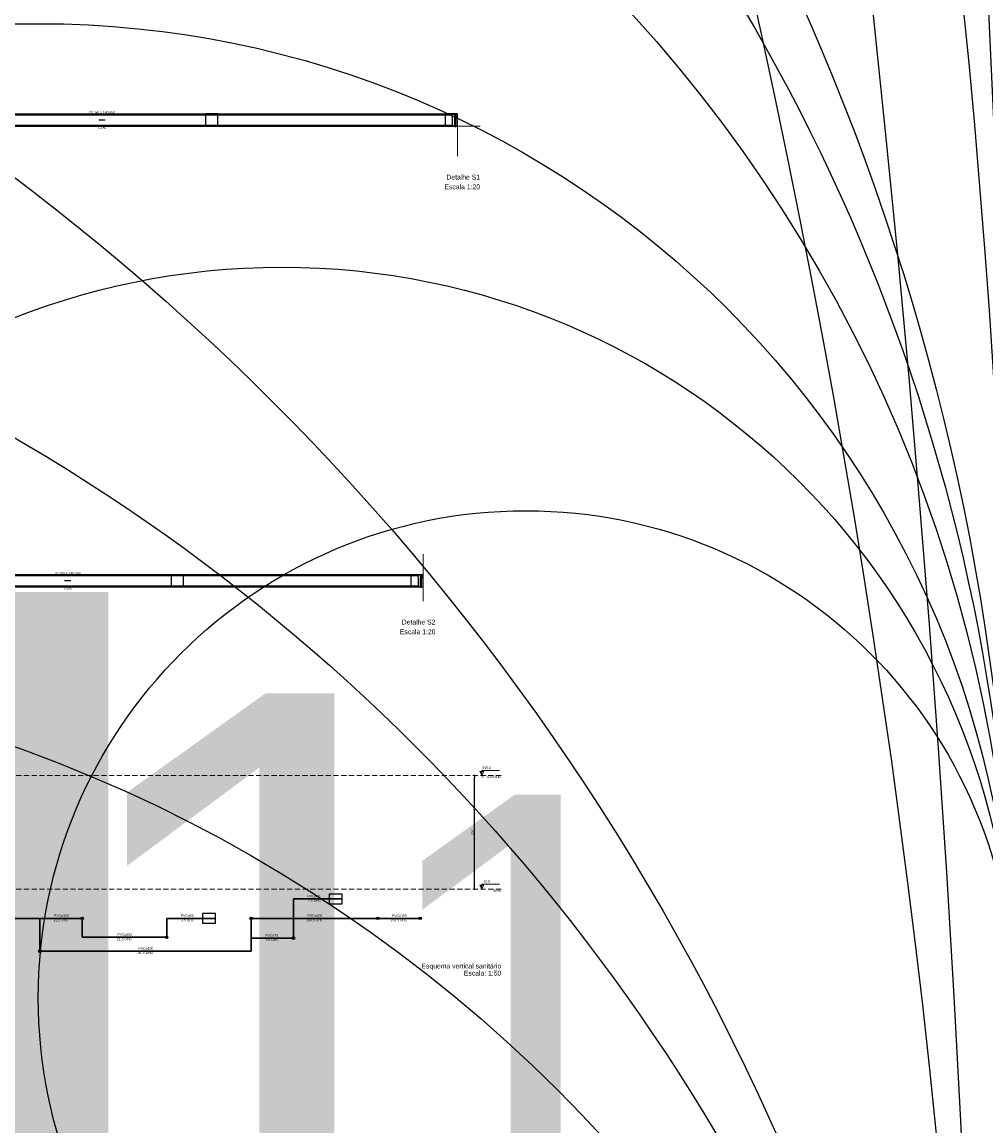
# Model space of a CAD drawing. Header units: millimetres. Extents: x -27714 to -5776, y 5810 to 9208.
# Tile 95 of 256: x -25374 to -25314, y 7071 to 7139. Entities that reach past the tile are written whole.
import ezdxf
from ezdxf.enums import TextEntityAlignment as Align

# ---------------------------------------------------------------- set-up
doc = ezdxf.new("R2010")
doc.units = ezdxf.units.MM
doc.linetypes.add('HIDDEN2', pattern=[0.47625, 0.3175, -0.15875])
for name, color, linetype, lineweight in [('AP-Condutos', 4, 'Continuous', 40), ('AP-Textos conduto', 7, 'Continuous', 25), ('DI-Cotas', 9, 'Continuous', 5), ('DI-Eixos', 7, 'HIDDEN2', 5), ('DI-Níveis', 7, 'Continuous', 5), ('DI-Textos', 7, 'Continuous', 5), ('DI-Títulos', 3, 'Continuous', 5), ('TQ-Condutos', 3, 'Continuous', 30)]:
    doc.layers.add(name, color=color, linetype=linetype, lineweight=lineweight)
for name, color, linetype in [('AP-Sentido conduto', 9, 'Continuous'), ('Simbolos', 5, 'Continuous'), ('Simbolos_int', 2, 'Continuous'), ('TEXTO', 7, 'Continuous'), ('TEXTO @ 10 (1)', 7, 'Continuous'), ('TEXTO @ 10 (2)', 7, 'Continuous'), ('TEXTO @ 100', 7, 'Continuous'), ('TEXTO @ 15', 7, 'Continuous'), ('TEXTO @ 20', 7, 'Continuous'), ('TEXTO @ 200', 7, 'Continuous'), ('TEXTO @ 25', 7, 'Continuous'), ('TEXTO @ 5', 7, 'Continuous'), ('TEXTO @ 7.5', 7, 'Continuous'), ('TQ-Conexões', 9, 'Continuous')]:
    doc.layers.add(name, color=color, linetype=linetype)
doc.styles.add('5', font='arial.ttf', dxfattribs={"height": 5})
doc.styles.add('Arial', font='arial.ttf')
doc.styles.get("Standard").update_dxf_attribs({"font": 'arial.ttf'})
doc.styles.add('TimesNewRoman', font='times.ttf')
doc.dimstyles.new('UM_50.000000', dxfattribs={"dimtxt": 0.18, "dimasz": 0.1, "dimexe": 0.1, "dimexo": 0.2, "dimgap": 0, "dimtad": 1, "dimtih": 1, "dimtoh": 1, "dimdec": 1, "dimlfac": 50, "dimzin": 0, "dimdsep": 46, "dimtxsty": 'Standard', "dimcen": 0.09, "dimdle": 0.1, "dimadec": 1, "dimazin": 2, "dimtfac": 1, "dimtdec": 4, "dimtofl": 0, "dimtmove": 0, "dimatfit": 3, "dimfxl": 1, "dimtolj": 1, "dimarcsym": 0})

# ---------------------------------------------------------------- blocks, each defined once
blk = doc.blocks.new('_Dot')
at = {"color": 0, "linetype": 'ByBlock', "lineweight": -2}
blk.add_line((-0.5, 0), (-1, 0), dxfattribs=at)
at = {"color": 0, "linetype": 'ByBlock', "const_width": 0.5}
blk.add_lwpolyline([(-0.25, 0, 1), (0.25, 0, 1)], format="xyb", close=True, dxfattribs=at)
blk = doc.blocks.new('*D3')
at = {"layer": 'Defpoints', "color": 0, "transparency": 16777216}
for p in [(-25345.709, 7092.938), (-25345.559, 7092.938), (-25345.559, 7085.938)]:
    blk.add_point(p, dxfattribs=at)
at = {"layer": 'DI-Cotas', "color": 0, "lineweight": -2, "transparency": 16777216}
blk.add_line((-25345.709, 7086.038), (-25345.709, 7092.838), dxfattribs=at)
at = {"layer": 'DI-Cotas', "color": 0, "lineweight": -2, "transparency": 16777216, "xscale": 0.1, "yscale": 0.1, "zscale": 0.1}
for p, rotation in [((-25345.709, 7092.938), 90), ((-25345.709, 7085.938), 270)]:
    blk.add_blockref('_Dot', p, dxfattribs=dict(at, rotation=rotation))
at = {"layer": 'DI-Cotas', "transparency": 16777216, "insert": (-25345.859, 7089.438), "char_height": 0.15, "attachment_point": 5, "rotation": 90, "style": 'TimesNewRoman'}
blk.add_mtext('\\A1;350', dxfattribs=at)
blk = doc.blocks.new('SIMBOLO NOMENCLATURA')
at = {"linetype": 'Continuous'}
blk.add_circle((-30, 0), 30, dxfattribs=at)
blk = doc.blocks.new('*U147')
at = {"layer": 'TEXTO @ 100', "linetype": 'Continuous', "xscale": 20, "yscale": 20, "zscale": 20}
blk.add_blockref('SIMBOLO NOMENCLATURA', (-25314.228, 7009.918), dxfattribs=at)
at = {"layer": 'TEXTO @ 15', "linetype": 'Continuous', "xscale": 3, "yscale": 3, "zscale": 3}
blk.add_blockref('SIMBOLO NOMENCLATURA', (-25314.228, 7009.918), dxfattribs=at)
at = {"layer": 'TEXTO @ 20', "linetype": 'Continuous', "xscale": 4, "yscale": 4, "zscale": 4}
blk.add_blockref('SIMBOLO NOMENCLATURA', (-25314.228, 7009.918), dxfattribs=at)
at = {"layer": 'TEXTO @ 200', "linetype": 'Continuous', "xscale": 40, "yscale": 40, "zscale": 40}
blk.add_blockref('SIMBOLO NOMENCLATURA', (-25314.228, 7009.918), dxfattribs=at)
at = {"layer": 'TEXTO @ 25', "linetype": 'Continuous', "xscale": 5, "yscale": 5, "zscale": 5}
blk.add_blockref('SIMBOLO NOMENCLATURA', (-25314.228, 7009.918), dxfattribs=at)
blk = doc.blocks.new('*U151')
at = {"layer": 'TEXTO @ 10 (1)', "linetype": 'Continuous', "xscale": 2, "yscale": 2, "zscale": 2}
blk.add_blockref('SIMBOLO NOMENCLATURA', (-25312.564, 7079.25), dxfattribs=at)
at = {"layer": 'TEXTO @ 10 (2)', "linetype": 'Continuous', "xscale": 2, "yscale": 2, "zscale": 2}
blk.add_blockref('SIMBOLO NOMENCLATURA', (-25312.564, 7079.25), dxfattribs=at)
at = {"layer": 'TEXTO @ 100', "linetype": 'Continuous', "xscale": 20, "yscale": 20, "zscale": 20}
blk.add_blockref('SIMBOLO NOMENCLATURA', (-25312.564, 7079.25), dxfattribs=at)
at = {"layer": 'TEXTO @ 15', "linetype": 'Continuous', "xscale": 3, "yscale": 3, "zscale": 3}
blk.add_blockref('SIMBOLO NOMENCLATURA', (-25312.564, 7079.25), dxfattribs=at)
at = {"layer": 'TEXTO @ 20', "linetype": 'Continuous', "xscale": 4, "yscale": 4, "zscale": 4}
blk.add_blockref('SIMBOLO NOMENCLATURA', (-25312.564, 7079.25), dxfattribs=at)
at = {"layer": 'TEXTO @ 200', "linetype": 'Continuous', "xscale": 40, "yscale": 40, "zscale": 40}
blk.add_blockref('SIMBOLO NOMENCLATURA', (-25312.564, 7079.25), dxfattribs=at)
at = {"layer": 'TEXTO @ 25', "linetype": 'Continuous', "xscale": 5, "yscale": 5, "zscale": 5}
blk.add_blockref('SIMBOLO NOMENCLATURA', (-25312.564, 7079.25), dxfattribs=at)
at = {"layer": 'TEXTO @ 5', "linetype": 'Continuous'}
blk.add_blockref('SIMBOLO NOMENCLATURA', (-25312.564, 7079.25), dxfattribs=at)
at = {"layer": 'TEXTO @ 7.5', "linetype": 'Continuous', "xscale": 1.5, "yscale": 1.5, "zscale": 1.5}
blk.add_blockref('SIMBOLO NOMENCLATURA', (-25312.564, 7079.25), dxfattribs=at)
blk = doc.blocks.new('*U154')
at = {"layer": 'TEXTO @ 10 (1)', "style": '5'}
blk.add_text('1', height=50, dxfattribs=at).set_placement((-25372.564, 7079.25), align=Align.MIDDLE_CENTER)
at = {"layer": 'TEXTO @ 5', "style": '5'}
blk.add_text('1', height=25, dxfattribs=at).set_placement((-25342.564, 7079.25), align=Align.MIDDLE_CENTER)
at = {"layer": 'TEXTO @ 7.5', "style": '5'}
blk.add_text('1', height=37.5, dxfattribs=at).set_placement((-25357.564, 7079.25), align=Align.MIDDLE_CENTER)
blk = doc.blocks.new('*U155')
at = {"layer": 'TEXTO @ 200', "linetype": 'Continuous', "xscale": 40, "yscale": 40, "zscale": 40}
blk.add_blockref('SIMBOLO NOMENCLATURA', (-23654.527, 7584.979), dxfattribs=at)
blk = doc.blocks.new('*U159')
at = {"layer": 'TEXTO @ 200', "linetype": 'Continuous', "xscale": 40, "yscale": 40, "zscale": 40}
blk.add_blockref('SIMBOLO NOMENCLATURA', (-23783.068, 7189.489), dxfattribs=at)

msp = doc.modelspace()

# ---------------------------------------------------------------- hatches: boundary and pattern name
at = {"layer": 'AP-Sentido conduto', "linetype": 'Continuous'}
for points in [[(-25368.839, 7133.3142), (-25368.7425, 7133.2883), (-25368.7425, 7133.3401)], [(-25370.951, 7104.9306), (-25370.8544, 7104.9047), (-25370.8544, 7104.9565)]]:
    msp.add_hatch(color=256, dxfattribs=at).paths.add_polyline_path(points)
at = {"layer": 'DI-Níveis', "linetype": 'Continuous'}
for points in [[(-25345.2589, 7092.9385), (-25345.2589, 7093.1785), (-25345.3789, 7093.1785)], [(-25345.2589, 7085.9385), (-25345.2589, 7086.1785), (-25345.3789, 7086.1785)]]:
    msp.add_hatch(color=256, dxfattribs=at).paths.add_polyline_path(points)
at = {"layer": 'TQ-Conexões', "linetype": 'Continuous'}
for points in [[(-25369.7789, 7084.1385), (-25369.7792, 7084.1455), (-25369.7801, 7084.1524), (-25369.7816, 7084.1592), (-25369.7837, 7084.1659), (-25369.7864, 7084.1723), (-25369.7896, 7084.1785), (-25369.7934, 7084.1844), (-25369.7976, 7084.1899), (-25369.8023, 7084.1951), (-25369.8075, 7084.1998), (-25369.813, 7084.204), (-25369.8189, 7084.2078), (-25369.8251, 7084.211), (-25369.8315, 7084.2137), (-25369.8382, 7084.2158), (-25369.845, 7084.2173), (-25369.8519, 7084.2182), (-25369.8589, 7084.2185), (-25369.8659, 7084.2182), (-25369.8728, 7084.2173), (-25369.8796, 7084.2158), (-25369.8863, 7084.2137), (-25369.8927, 7084.211), (-25369.8989, 7084.2078), (-25369.9048, 7084.204), (-25369.9103, 7084.1998), (-25369.9155, 7084.1951), (-25369.9202, 7084.1899), (-25369.9244, 7084.1844), (-25369.9282, 7084.1785), (-25369.9314, 7084.1723), (-25369.9341, 7084.1659), (-25369.9362, 7084.1592), (-25369.9377, 7084.1524), (-25369.9386, 7084.1455), (-25369.9389, 7084.1385), (-25369.9386, 7084.1315), (-25369.9377, 7084.1246), (-25369.9362, 7084.1178), (-25369.9341, 7084.1111), (-25369.9314, 7084.1047), (-25369.9282, 7084.0985), (-25369.9244, 7084.0926), (-25369.9202, 7084.0871), (-25369.9155, 7084.0819), (-25369.9103, 7084.0772), (-25369.9048, 7084.073), (-25369.8989, 7084.0692), (-25369.8927, 7084.066), (-25369.8863, 7084.0633), (-25369.8796, 7084.0612), (-25369.8728, 7084.0597), (-25369.8659, 7084.0588), (-25369.8589, 7084.0585), (-25369.8519, 7084.0588), (-25369.845, 7084.0597), (-25369.8382, 7084.0612), (-25369.8315, 7084.0633), (-25369.8251, 7084.066), (-25369.8189, 7084.0692), (-25369.813, 7084.073), (-25369.8075, 7084.0772), (-25369.8023, 7084.0819), (-25369.7976, 7084.0871), (-25369.7934, 7084.0926), (-25369.7896, 7084.0985), (-25369.7864, 7084.1047), (-25369.7837, 7084.1111), (-25369.7816, 7084.1178), (-25369.7801, 7084.1246), (-25369.7792, 7084.1315)], [(-25359.3789, 7084.1385), (-25359.3792, 7084.1455), (-25359.3801, 7084.1524), (-25359.3816, 7084.1592), (-25359.3837, 7084.1659), (-25359.3864, 7084.1723), (-25359.3896, 7084.1785), (-25359.3934, 7084.1844), (-25359.3976, 7084.1899), (-25359.4023, 7084.1951), (-25359.4075, 7084.1998), (-25359.413, 7084.204), (-25359.4189, 7084.2078), (-25359.4251, 7084.211), (-25359.4315, 7084.2137), (-25359.4382, 7084.2158), (-25359.445, 7084.2173), (-25359.4519, 7084.2182), (-25359.4589, 7084.2185), (-25359.4659, 7084.2182), (-25359.4728, 7084.2173), (-25359.4796, 7084.2158), (-25359.4863, 7084.2137), (-25359.4927, 7084.211), (-25359.4989, 7084.2078), (-25359.5048, 7084.204), (-25359.5103, 7084.1998), (-25359.5155, 7084.1951), (-25359.5202, 7084.1899), (-25359.5244, 7084.1844), (-25359.5282, 7084.1785), (-25359.5314, 7084.1723), (-25359.5341, 7084.1659), (-25359.5362, 7084.1592), (-25359.5377, 7084.1524), (-25359.5386, 7084.1455), (-25359.5389, 7084.1385), (-25359.5386, 7084.1315), (-25359.5377, 7084.1246), (-25359.5362, 7084.1178), (-25359.5341, 7084.1111), (-25359.5314, 7084.1047), (-25359.5282, 7084.0985), (-25359.5244, 7084.0926), (-25359.5202, 7084.0871), (-25359.5155, 7084.0819), (-25359.5103, 7084.0772), (-25359.5048, 7084.073), (-25359.4989, 7084.0692), (-25359.4927, 7084.066), (-25359.4863, 7084.0633), (-25359.4796, 7084.0612), (-25359.4728, 7084.0597), (-25359.4659, 7084.0588), (-25359.4589, 7084.0585), (-25359.4519, 7084.0588), (-25359.445, 7084.0597), (-25359.4382, 7084.0612), (-25359.4315, 7084.0633), (-25359.4251, 7084.066), (-25359.4189, 7084.0692), (-25359.413, 7084.073), (-25359.4075, 7084.0772), (-25359.4023, 7084.0819), (-25359.3976, 7084.0871), (-25359.3934, 7084.0926), (-25359.3896, 7084.0985), (-25359.3864, 7084.1047), (-25359.3837, 7084.1111), (-25359.3816, 7084.1178), (-25359.3801, 7084.1246), (-25359.3792, 7084.1315)], [(-25351.5789, 7084.1385), (-25351.5792, 7084.1455), (-25351.5801, 7084.1524), (-25351.5816, 7084.1592), (-25351.5837, 7084.1659), (-25351.5864, 7084.1723), (-25351.5896, 7084.1785), (-25351.5934, 7084.1844), (-25351.5976, 7084.1899), (-25351.6023, 7084.1951), (-25351.6075, 7084.1998), (-25351.613, 7084.204), (-25351.6189, 7084.2078), (-25351.6251, 7084.211), (-25351.6315, 7084.2137), (-25351.6382, 7084.2158), (-25351.645, 7084.2173), (-25351.6519, 7084.2182), (-25351.6589, 7084.2185), (-25351.6659, 7084.2182), (-25351.6728, 7084.2173), (-25351.6796, 7084.2158), (-25351.6863, 7084.2137), (-25351.6927, 7084.211), (-25351.6989, 7084.2078), (-25351.7048, 7084.204), (-25351.7103, 7084.1998), (-25351.7155, 7084.1951), (-25351.7202, 7084.1899), (-25351.7244, 7084.1844), (-25351.7282, 7084.1785), (-25351.7314, 7084.1723), (-25351.7341, 7084.1659), (-25351.7362, 7084.1592), (-25351.7377, 7084.1524), (-25351.7386, 7084.1455), (-25351.7389, 7084.1385), (-25351.7386, 7084.1315), (-25351.7377, 7084.1246), (-25351.7362, 7084.1178), (-25351.7341, 7084.1111), (-25351.7314, 7084.1047), (-25351.7282, 7084.0985), (-25351.7244, 7084.0926), (-25351.7202, 7084.0871), (-25351.7155, 7084.0819), (-25351.7103, 7084.0772), (-25351.7048, 7084.073), (-25351.6989, 7084.0692), (-25351.6927, 7084.066), (-25351.6863, 7084.0633), (-25351.6796, 7084.0612), (-25351.6728, 7084.0597), (-25351.6659, 7084.0588), (-25351.6589, 7084.0585), (-25351.6519, 7084.0588), (-25351.645, 7084.0597), (-25351.6382, 7084.0612), (-25351.6315, 7084.0633), (-25351.6251, 7084.066), (-25351.6189, 7084.0692), (-25351.613, 7084.073), (-25351.6075, 7084.0772), (-25351.6023, 7084.0819), (-25351.5976, 7084.0871), (-25351.5934, 7084.0926), (-25351.5896, 7084.0985), (-25351.5864, 7084.1047), (-25351.5837, 7084.1111), (-25351.5816, 7084.1178), (-25351.5801, 7084.1246), (-25351.5792, 7084.1315)], [(-25348.9789, 7084.1385), (-25348.9792, 7084.1455), (-25348.9801, 7084.1524), (-25348.9816, 7084.1592), (-25348.9837, 7084.1659), (-25348.9864, 7084.1723), (-25348.9896, 7084.1785), (-25348.9934, 7084.1844), (-25348.9976, 7084.1899), (-25349.0023, 7084.1951), (-25349.0075, 7084.1998), (-25349.013, 7084.204), (-25349.0189, 7084.2078), (-25349.0251, 7084.211), (-25349.0315, 7084.2137), (-25349.0382, 7084.2158), (-25349.045, 7084.2173), (-25349.0519, 7084.2182), (-25349.0589, 7084.2185), (-25349.0659, 7084.2182), (-25349.0728, 7084.2173), (-25349.0796, 7084.2158), (-25349.0863, 7084.2137), (-25349.0927, 7084.211), (-25349.0989, 7084.2078), (-25349.1048, 7084.204), (-25349.1103, 7084.1998), (-25349.1155, 7084.1951), (-25349.1202, 7084.1899), (-25349.1244, 7084.1844), (-25349.1282, 7084.1785), (-25349.1314, 7084.1723), (-25349.1341, 7084.1659), (-25349.1362, 7084.1592), (-25349.1377, 7084.1524), (-25349.1386, 7084.1455), (-25349.1389, 7084.1385), (-25349.1386, 7084.1315), (-25349.1377, 7084.1246), (-25349.1362, 7084.1178), (-25349.1341, 7084.1111), (-25349.1314, 7084.1047), (-25349.1282, 7084.0985), (-25349.1244, 7084.0926), (-25349.1202, 7084.0871), (-25349.1155, 7084.0819), (-25349.1103, 7084.0772), (-25349.1048, 7084.073), (-25349.0989, 7084.0692), (-25349.0927, 7084.066), (-25349.0863, 7084.0633), (-25349.0796, 7084.0612), (-25349.0728, 7084.0597), (-25349.0659, 7084.0588), (-25349.0589, 7084.0585), (-25349.0519, 7084.0588), (-25349.045, 7084.0597), (-25349.0382, 7084.0612), (-25349.0315, 7084.0633), (-25349.0251, 7084.066), (-25349.0189, 7084.0692), (-25349.013, 7084.073), (-25349.0075, 7084.0772), (-25349.0023, 7084.0819), (-25348.9976, 7084.0871), (-25348.9934, 7084.0926), (-25348.9896, 7084.0985), (-25348.9864, 7084.1047), (-25348.9837, 7084.1111), (-25348.9816, 7084.1178), (-25348.9801, 7084.1246), (-25348.9792, 7084.1315)], [(-25364.5789, 7082.9726), (-25364.5792, 7082.9796), (-25364.5801, 7082.9865), (-25364.5816, 7082.9933), (-25364.5837, 7083), (-25364.5864, 7083.0064), (-25364.5896, 7083.0126), (-25364.5934, 7083.0185), (-25364.5976, 7083.024), (-25364.6023, 7083.0292), (-25364.6075, 7083.0339), (-25364.613, 7083.0381), (-25364.6189, 7083.0419), (-25364.6251, 7083.0451), (-25364.6315, 7083.0478), (-25364.6382, 7083.0499), (-25364.645, 7083.0514), (-25364.6519, 7083.0523), (-25364.6589, 7083.0526), (-25364.6659, 7083.0523), (-25364.6728, 7083.0514), (-25364.6796, 7083.0499), (-25364.6863, 7083.0478), (-25364.6927, 7083.0451), (-25364.6989, 7083.0419), (-25364.7048, 7083.0381), (-25364.7103, 7083.0339), (-25364.7155, 7083.0292), (-25364.7202, 7083.024), (-25364.7244, 7083.0185), (-25364.7282, 7083.0126), (-25364.7314, 7083.0064), (-25364.7341, 7083), (-25364.7362, 7082.9933), (-25364.7377, 7082.9865), (-25364.7386, 7082.9796), (-25364.7389, 7082.9726), (-25364.7386, 7082.9656), (-25364.7377, 7082.9587), (-25364.7362, 7082.9519), (-25364.7341, 7082.9452), (-25364.7314, 7082.9388), (-25364.7282, 7082.9326), (-25364.7244, 7082.9267), (-25364.7202, 7082.9212), (-25364.7155, 7082.916), (-25364.7103, 7082.9113), (-25364.7048, 7082.9071), (-25364.6989, 7082.9033), (-25364.6927, 7082.9001), (-25364.6863, 7082.8974), (-25364.6796, 7082.8953), (-25364.6728, 7082.8938), (-25364.6659, 7082.8929), (-25364.6589, 7082.8926), (-25364.6519, 7082.8929), (-25364.645, 7082.8938), (-25364.6382, 7082.8953), (-25364.6315, 7082.8974), (-25364.6251, 7082.9001), (-25364.6189, 7082.9033), (-25364.613, 7082.9071), (-25364.6075, 7082.9113), (-25364.6023, 7082.916), (-25364.5976, 7082.9212), (-25364.5934, 7082.9267), (-25364.5896, 7082.9326), (-25364.5864, 7082.9388), (-25364.5837, 7082.9452), (-25364.5816, 7082.9519), (-25364.5801, 7082.9587), (-25364.5792, 7082.9656)], [(-25356.7789, 7082.9224), (-25356.7792, 7082.9294), (-25356.7801, 7082.9363), (-25356.7816, 7082.9431), (-25356.7837, 7082.9498), (-25356.7864, 7082.9562), (-25356.7896, 7082.9624), (-25356.7934, 7082.9683), (-25356.7976, 7082.9738), (-25356.8023, 7082.979), (-25356.8075, 7082.9837), (-25356.813, 7082.9879), (-25356.8189, 7082.9917), (-25356.8251, 7082.9949), (-25356.8315, 7082.9976), (-25356.8382, 7082.9997), (-25356.845, 7083.0012), (-25356.8519, 7083.0021), (-25356.8589, 7083.0024), (-25356.8659, 7083.0021), (-25356.8728, 7083.0012), (-25356.8796, 7082.9997), (-25356.8863, 7082.9976), (-25356.8927, 7082.9949), (-25356.8989, 7082.9917), (-25356.9048, 7082.9879), (-25356.9103, 7082.9837), (-25356.9155, 7082.979), (-25356.9202, 7082.9738), (-25356.9244, 7082.9683), (-25356.9282, 7082.9624), (-25356.9314, 7082.9562), (-25356.9341, 7082.9498), (-25356.9362, 7082.9431), (-25356.9377, 7082.9363), (-25356.9386, 7082.9294), (-25356.9389, 7082.9224), (-25356.9386, 7082.9154), (-25356.9377, 7082.9085), (-25356.9362, 7082.9017), (-25356.9341, 7082.895), (-25356.9314, 7082.8886), (-25356.9282, 7082.8824), (-25356.9244, 7082.8765), (-25356.9202, 7082.871), (-25356.9155, 7082.8658), (-25356.9103, 7082.8611), (-25356.9048, 7082.8569), (-25356.8989, 7082.8531), (-25356.8927, 7082.8499), (-25356.8863, 7082.8472), (-25356.8796, 7082.8451), (-25356.8728, 7082.8436), (-25356.8659, 7082.8427), (-25356.8589, 7082.8424), (-25356.8519, 7082.8427), (-25356.845, 7082.8436), (-25356.8382, 7082.8451), (-25356.8315, 7082.8472), (-25356.8251, 7082.8499), (-25356.8189, 7082.8531), (-25356.813, 7082.8569), (-25356.8075, 7082.8611), (-25356.8023, 7082.8658), (-25356.7976, 7082.871), (-25356.7934, 7082.8765), (-25356.7896, 7082.8824), (-25356.7864, 7082.8886), (-25356.7837, 7082.895), (-25356.7816, 7082.9017), (-25356.7801, 7082.9085), (-25356.7792, 7082.9154)], [(-25372.3789, 7082.1166), (-25372.3792, 7082.1236), (-25372.3801, 7082.1305), (-25372.3816, 7082.1373), (-25372.3837, 7082.144), (-25372.3864, 7082.1504), (-25372.3896, 7082.1566), (-25372.3934, 7082.1625), (-25372.3976, 7082.168), (-25372.4023, 7082.1732), (-25372.4075, 7082.1779), (-25372.413, 7082.1821), (-25372.4189, 7082.1859), (-25372.4251, 7082.1891), (-25372.4315, 7082.1918), (-25372.4382, 7082.1939), (-25372.445, 7082.1954), (-25372.4519, 7082.1963), (-25372.4589, 7082.1966), (-25372.4659, 7082.1963), (-25372.4728, 7082.1954), (-25372.4796, 7082.1939), (-25372.4863, 7082.1918), (-25372.4927, 7082.1891), (-25372.4989, 7082.1859), (-25372.5048, 7082.1821), (-25372.5103, 7082.1779), (-25372.5155, 7082.1732), (-25372.5202, 7082.168), (-25372.5244, 7082.1625), (-25372.5282, 7082.1566), (-25372.5314, 7082.1504), (-25372.5341, 7082.144), (-25372.5362, 7082.1373), (-25372.5377, 7082.1305), (-25372.5386, 7082.1236), (-25372.5389, 7082.1166), (-25372.5386, 7082.1096), (-25372.5377, 7082.1027), (-25372.5362, 7082.0959), (-25372.5341, 7082.0892), (-25372.5314, 7082.0828), (-25372.5282, 7082.0766), (-25372.5244, 7082.0707), (-25372.5202, 7082.0652), (-25372.5155, 7082.06), (-25372.5103, 7082.0553), (-25372.5048, 7082.0511), (-25372.4989, 7082.0473), (-25372.4927, 7082.0441), (-25372.4863, 7082.0414), (-25372.4796, 7082.0393), (-25372.4728, 7082.0378), (-25372.4659, 7082.0369), (-25372.4589, 7082.0366), (-25372.4519, 7082.0369), (-25372.445, 7082.0378), (-25372.4382, 7082.0393), (-25372.4315, 7082.0414), (-25372.4251, 7082.0441), (-25372.4189, 7082.0473), (-25372.413, 7082.0511), (-25372.4075, 7082.0553), (-25372.4023, 7082.06), (-25372.3976, 7082.0652), (-25372.3934, 7082.0707), (-25372.3896, 7082.0766), (-25372.3864, 7082.0828), (-25372.3837, 7082.0892), (-25372.3816, 7082.0959), (-25372.3801, 7082.1027), (-25372.3792, 7082.1096)]]:
    msp.add_hatch(color=256, dxfattribs=at).paths.add_polyline_path(points)

# ---------------------------------------------------------------- linework, layer by layer
at = {"color": 7, "linetype": 'Continuous', "lineweight": 0}
for p, q in [((-25346.7641, 7131.0949), (-25346.7641, 7132.9392)), ((-25346.7641, 7132.9392), (-25345.3587, 7132.9392)), ((-25348.876, 7103.6868), (-25348.876, 7106.5772))]:
    msp.add_line(p, q, dxfattribs=at)
for points in [[(-25362.2641, 7133.6892), (-25362.2641, 7132.9392), (-25361.5141, 7132.9392), (-25361.5141, 7133.6892)], [(-25347.5141, 7133.6892), (-25347.5141, 7132.9392), (-25346.7641, 7132.9392), (-25346.7641, 7133.6892)], [(-25364.376, 7105.3056), (-25364.376, 7104.5556), (-25363.626, 7104.5556), (-25363.626, 7105.3056)], [(-25349.626, 7105.3056), (-25349.626, 7104.5556), (-25348.876, 7104.5556), (-25348.876, 7105.3056)]]:
    msp.add_lwpolyline(points, close=True)
at = {"layer": 'AP-Condutos'}
for p, q in [((-25347.0751, 7133.6642), (-25390.5141, 7133.6642)), ((-25347.0751, 7132.9642), (-25390.5141, 7132.9642)), ((-25349.187, 7105.2806), (-25392.626, 7105.2806)), ((-25349.187, 7104.5806), (-25392.626, 7104.5806))]:
    msp.add_line(p, q, dxfattribs=at)
at = {"layer": 'AP-Sentido conduto'}
for points in [[(-25368.4391, 7133.3142), (-25368.839, 7133.3142)], [(-25370.551, 7104.9306), (-25370.951, 7104.9306)]]:
    msp.add_lwpolyline(points, dxfattribs=at)
at = {"layer": 'DI-Eixos'}
for p, q in [((-25437.2589, 7092.9385), (-25344.0589, 7092.9385)), ((-25437.2589, 7085.9385), (-25344.0589, 7085.9385))]:
    msp.add_line(p, q, dxfattribs=at)
at = {"layer": 'DI-Níveis'}
for points in [[(-25345.2589, 7092.9385), (-25345.1389, 7093.1785), (-25345.3789, 7093.1785), (-25345.2589, 7092.9385), (-25345.2589, 7093.2385), (-25344.1789, 7093.2385)], [(-25345.2589, 7085.9385), (-25345.1389, 7086.1785), (-25345.3789, 7086.1785), (-25345.2589, 7085.9385), (-25345.2589, 7086.2385), (-25344.1789, 7086.2385)]]:
    msp.add_lwpolyline(points, dxfattribs=at)
for points in [[(-25345.2589, 7092.9385), (-25345.2589, 7093.1785), (-25345.3789, 7093.1785)], [(-25345.2589, 7085.9385), (-25345.2589, 7086.1785), (-25345.3789, 7086.1785)]]:
    msp.add_lwpolyline(points, close=True, dxfattribs=at)
at = {"layer": 'Simbolos'}
for p, q in [((-25347.0751, 7133.5642), (-25347.0751, 7133.6654)), ((-25347.0751, 7133.5642), (-25347.0751, 7133.0642)), ((-25347.0351, 7133.6792), (-25347.0601, 7133.6792)), ((-25347.0351, 7133.6792), (-25347.0101, 7133.6792)), ((-25346.9316, 7133.6792), (-25347.0101, 7133.6792)), ((-25346.9266, 7133.6842), (-25346.9266, 7133.6974)), ((-25346.9216, 7133.7024), (-25346.8646, 7133.7024)), ((-25346.8596, 7133.6842), (-25346.8596, 7133.6974)), ((-25346.8546, 7133.6792), (-25346.7826, 7133.6792)), ((-25346.7826, 7133.6792), (-25346.7641, 7133.6792)), ((-25346.7641, 7132.9492), (-25346.7641, 7133.6792)), ((-25347.0751, 7133.0642), (-25347.0751, 7132.9642)), ((-25347.0351, 7132.9492), (-25347.0601, 7132.9492)), ((-25347.0101, 7132.9492), (-25347.0351, 7132.9492)), ((-25347.0101, 7132.9492), (-25346.9316, 7132.9492)), ((-25346.9266, 7132.9442), (-25346.9266, 7132.9309)), ((-25346.9216, 7132.9259), (-25346.8646, 7132.9259)), ((-25346.8596, 7132.9442), (-25346.8596, 7132.9309)), ((-25346.8546, 7132.9492), (-25346.7826, 7132.9492)), ((-25346.7826, 7132.9492), (-25346.7641, 7132.9492)), ((-25349.187, 7105.1806), (-25349.187, 7105.2818)), ((-25349.187, 7105.1806), (-25349.187, 7104.6806)), ((-25349.147, 7105.2956), (-25349.172, 7105.2956)), ((-25349.147, 7105.2956), (-25349.122, 7105.2956)), ((-25349.0435, 7105.2956), (-25349.122, 7105.2956)), ((-25349.0385, 7105.3006), (-25349.0385, 7105.3138)), ((-25349.0335, 7105.3188), (-25348.9765, 7105.3188)), ((-25348.9715, 7105.3006), (-25348.9715, 7105.3138)), ((-25348.9665, 7105.2956), (-25348.8945, 7105.2956)), ((-25348.8945, 7105.2956), (-25348.876, 7105.2956)), ((-25348.876, 7104.5656), (-25348.876, 7105.2956)), ((-25349.187, 7104.6806), (-25349.187, 7104.5806)), ((-25349.147, 7104.5656), (-25349.172, 7104.5656)), ((-25349.122, 7104.5656), (-25349.147, 7104.5656)), ((-25349.122, 7104.5656), (-25349.0435, 7104.5656)), ((-25349.0385, 7104.5606), (-25349.0385, 7104.5473)), ((-25349.0335, 7104.5423), (-25348.9765, 7104.5423)), ((-25348.9715, 7104.5606), (-25348.9715, 7104.5473)), ((-25348.9665, 7104.5656), (-25348.8945, 7104.5656)), ((-25348.8945, 7104.5656), (-25348.876, 7104.5656))]:
    msp.add_line(p, q, dxfattribs=at)
for points in [[(-25347.0601, 7133.6792), (-25347.0627, 7133.679), (-25347.0652, 7133.6783), (-25347.0676, 7133.6772), (-25347.0697, 7133.6757), (-25347.0716, 7133.6738), (-25347.0731, 7133.6717), (-25347.0742, 7133.6693), (-25347.0748, 7133.6668), (-25347.0751, 7133.6642)], [(-25346.9316, 7133.6792), (-25346.9307, 7133.6793), (-25346.9298, 7133.6795), (-25346.9291, 7133.6799), (-25346.9283, 7133.6804), (-25346.9277, 7133.681), (-25346.9272, 7133.6817), (-25346.9269, 7133.6825), (-25346.9266, 7133.6833), (-25346.9266, 7133.6842)], [(-25346.9216, 7133.7024), (-25346.9224, 7133.7024), (-25346.9233, 7133.7021), (-25346.9241, 7133.7018), (-25346.9248, 7133.7013), (-25346.9254, 7133.7006), (-25346.9259, 7133.6999), (-25346.9263, 7133.6991), (-25346.9265, 7133.6983), (-25346.9266, 7133.6974)], [(-25346.8596, 7133.6974), (-25346.8596, 7133.6983), (-25346.8599, 7133.6991), (-25346.8602, 7133.6999), (-25346.8607, 7133.7006), (-25346.8613, 7133.7013), (-25346.8621, 7133.7018), (-25346.8628, 7133.7021), (-25346.8637, 7133.7024), (-25346.8646, 7133.7024)], [(-25346.8596, 7133.6842), (-25346.8595, 7133.6833), (-25346.8593, 7133.6825), (-25346.8589, 7133.6817), (-25346.8584, 7133.681), (-25346.8578, 7133.6804), (-25346.8571, 7133.6799), (-25346.8563, 7133.6795), (-25346.8554, 7133.6793), (-25346.8546, 7133.6792)], [(-25347.0751, 7132.9642), (-25347.0748, 7132.9616), (-25347.0742, 7132.9591), (-25347.0731, 7132.9567), (-25347.0716, 7132.9545), (-25347.0697, 7132.9527), (-25347.0676, 7132.9512), (-25347.0652, 7132.9501), (-25347.0627, 7132.9494), (-25347.0601, 7132.9492)], [(-25346.9266, 7132.9442), (-25346.9266, 7132.945), (-25346.9269, 7132.9459), (-25346.9272, 7132.9467), (-25346.9277, 7132.9474), (-25346.9283, 7132.948), (-25346.9291, 7132.9485), (-25346.9298, 7132.9489), (-25346.9307, 7132.9491), (-25346.9316, 7132.9492)], [(-25346.9266, 7132.9309), (-25346.9265, 7132.9301), (-25346.9263, 7132.9292), (-25346.9259, 7132.9284), (-25346.9254, 7132.9277), (-25346.9248, 7132.9271), (-25346.9241, 7132.9266), (-25346.9233, 7132.9262), (-25346.9224, 7132.926), (-25346.9216, 7132.9259)], [(-25346.8646, 7132.9259), (-25346.8637, 7132.926), (-25346.8628, 7132.9262), (-25346.8621, 7132.9266), (-25346.8613, 7132.9271), (-25346.8607, 7132.9277), (-25346.8602, 7132.9284), (-25346.8599, 7132.9292), (-25346.8596, 7132.9301), (-25346.8596, 7132.9309)], [(-25346.8546, 7132.9492), (-25346.8554, 7132.9491), (-25346.8563, 7132.9489), (-25346.8571, 7132.9485), (-25346.8578, 7132.948), (-25346.8584, 7132.9474), (-25346.8589, 7132.9467), (-25346.8593, 7132.9459), (-25346.8595, 7132.945), (-25346.8596, 7132.9442)], [(-25349.172, 7105.2956), (-25349.1746, 7105.2954), (-25349.1771, 7105.2947), (-25349.1795, 7105.2936), (-25349.1816, 7105.2921), (-25349.1835, 7105.2902), (-25349.185, 7105.2881), (-25349.1861, 7105.2857), (-25349.1868, 7105.2832), (-25349.187, 7105.2806)], [(-25349.0435, 7105.2956), (-25349.0426, 7105.2957), (-25349.0418, 7105.2959), (-25349.041, 7105.2962), (-25349.0403, 7105.2967), (-25349.0396, 7105.2974), (-25349.0391, 7105.2981), (-25349.0388, 7105.2989), (-25349.0386, 7105.2997), (-25349.0385, 7105.3006)], [(-25349.0335, 7105.3188), (-25349.0343, 7105.3188), (-25349.0352, 7105.3185), (-25349.036, 7105.3182), (-25349.0367, 7105.3177), (-25349.0373, 7105.317), (-25349.0378, 7105.3163), (-25349.0382, 7105.3155), (-25349.0384, 7105.3147), (-25349.0385, 7105.3138)], [(-25348.9715, 7105.3138), (-25348.9716, 7105.3147), (-25348.9718, 7105.3155), (-25348.9721, 7105.3163), (-25348.9726, 7105.317), (-25348.9733, 7105.3177), (-25348.974, 7105.3182), (-25348.9748, 7105.3185), (-25348.9756, 7105.3188), (-25348.9765, 7105.3188)], [(-25348.9715, 7105.3006), (-25348.9714, 7105.2997), (-25348.9712, 7105.2989), (-25348.9708, 7105.2981), (-25348.9703, 7105.2974), (-25348.9697, 7105.2967), (-25348.969, 7105.2962), (-25348.9682, 7105.2959), (-25348.9673, 7105.2957), (-25348.9665, 7105.2956)], [(-25349.187, 7104.5806), (-25349.1868, 7104.578), (-25349.1861, 7104.5754), (-25349.185, 7104.5731), (-25349.1835, 7104.5709), (-25349.1816, 7104.5691), (-25349.1795, 7104.5676), (-25349.1771, 7104.5665), (-25349.1746, 7104.5658), (-25349.172, 7104.5656)], [(-25349.0385, 7104.5606), (-25349.0386, 7104.5614), (-25349.0388, 7104.5623), (-25349.0391, 7104.5631), (-25349.0396, 7104.5638), (-25349.0403, 7104.5644), (-25349.041, 7104.5649), (-25349.0418, 7104.5653), (-25349.0426, 7104.5655), (-25349.0435, 7104.5656)], [(-25349.0385, 7104.5473), (-25349.0384, 7104.5465), (-25349.0382, 7104.5456), (-25349.0378, 7104.5448), (-25349.0373, 7104.5441), (-25349.0367, 7104.5435), (-25349.036, 7104.543), (-25349.0352, 7104.5426), (-25349.0343, 7104.5424), (-25349.0335, 7104.5423)], [(-25348.9765, 7104.5423), (-25348.9756, 7104.5424), (-25348.9748, 7104.5426), (-25348.974, 7104.543), (-25348.9733, 7104.5435), (-25348.9726, 7104.5441), (-25348.9721, 7104.5448), (-25348.9718, 7104.5456), (-25348.9716, 7104.5465), (-25348.9715, 7104.5473)], [(-25348.9665, 7104.5656), (-25348.9673, 7104.5655), (-25348.9682, 7104.5653), (-25348.969, 7104.5649), (-25348.9697, 7104.5644), (-25348.9703, 7104.5638), (-25348.9708, 7104.5631), (-25348.9712, 7104.5623), (-25348.9714, 7104.5614), (-25348.9715, 7104.5606)]]:
    msp.add_lwpolyline(points, dxfattribs=at)
at = {"layer": 'Simbolos_int'}
for p, q in [((-25346.9266, 7133.5792), (-25346.9266, 7133.6807)), ((-25346.9266, 7133.5792), (-25346.9266, 7133.4792)), ((-25346.9266, 7132.9492), (-25346.9266, 7133.4792)), ((-25346.8596, 7133.5792), (-25346.8596, 7133.6822)), ((-25346.8596, 7133.5792), (-25346.8596, 7133.4792)), ((-25346.8596, 7132.9492), (-25346.8596, 7133.4792)), ((-25349.0385, 7105.1956), (-25349.0385, 7105.2971)), ((-25349.0385, 7105.1956), (-25349.0385, 7105.0956)), ((-25349.0385, 7104.5656), (-25349.0385, 7105.0956)), ((-25348.9715, 7105.1956), (-25348.9715, 7105.2986)), ((-25348.9715, 7105.1956), (-25348.9715, 7105.0956)), ((-25348.9715, 7104.5656), (-25348.9715, 7105.0956))]:
    msp.add_line(p, q, dxfattribs=at)
at = {"layer": 'TQ-Condutos'}
for p, q in [((-25353.8589, 7085.3385), (-25356.8589, 7085.3385)), ((-25356.8589, 7085.3385), (-25356.8589, 7083.0024)), ((-25379.8589, 7084.1385), (-25372.4589, 7084.1385)), ((-25372.4589, 7084.1385), (-25372.4589, 7082.1966)), ((-25369.7789, 7084.1385), (-25372.4589, 7084.1385)), ((-25372.4589, 7084.1385), (-25372.4589, 7082.1966)), ((-25369.8589, 7082.9726), (-25369.8589, 7084.2185)), ((-25361.6589, 7084.1385), (-25364.6589, 7084.1385)), ((-25364.6589, 7084.1385), (-25364.6589, 7083.0526)), ((-25359.4589, 7082.1166), (-25359.4589, 7084.2185)), ((-25359.4589, 7082.9224), (-25359.4589, 7084.2185)), ((-25359.3789, 7084.1385), (-25351.7389, 7084.1385)), ((-25351.5789, 7084.1385), (-25349.1389, 7084.1385)), ((-25364.5789, 7082.9726), (-25369.8589, 7082.9726)), ((-25356.7789, 7082.9224), (-25359.4589, 7082.9224)), ((-25372.3789, 7082.1166), (-25359.4589, 7082.1166))]:
    msp.add_line(p, q, dxfattribs=at)
at = {"layer": 'TQ-Conexões'}
for points in [[(-25354.6589, 7085.0385), (-25353.8589, 7085.0385), (-25353.8589, 7085.6385), (-25354.6589, 7085.6385)], [(-25362.4589, 7083.8385), (-25361.6589, 7083.8385), (-25361.6589, 7084.4385), (-25362.4589, 7084.4385)]]:
    msp.add_lwpolyline(points, close=True, dxfattribs=at)
for centre in [(-25369.8589, 7084.1385), (-25359.4589, 7084.1385), (-25351.6589, 7084.1385), (-25349.0589, 7084.1385), (-25364.6589, 7082.9726), (-25356.8589, 7082.9224), (-25372.4589, 7082.1166)]:
    msp.add_circle(centre, 0.08, dxfattribs=at)

# ---------------------------------------------------------------- block references
at = {"layer": 'TEXTO'}
for name in ['*U155', '*U159', '*U151', '*U147', '*U154']:
    msp.add_blockref(name, (0, 0), dxfattribs=at)

# ---------------------------------------------------------------- texts
at = {"layer": 'AP-Textos conduto', "char_height": 0.15, "attachment_point": 8, "line_spacing_factor": 0.6, "style": 'Arial'}
for s, insert, width in [('70 mm x 140 mm', (-25368.6391, 7133.7147), 3.23689), ('i=1%', (-25368.6391, 7132.7647), 0.943445), ('70 mm x 140 mm', (-25370.751, 7105.3311), 3.23689), ('i=1%', (-25370.751, 7104.3811), 0.943445)]:
    msp.add_mtext(s, dxfattribs=dict(at, insert=insert, width=width))
at = {"layer": 'DI-Textos', "char_height": 0.15, "line_spacing_factor": 0.9, "style": 'Arial'}
for s, insert, width, attachment_point in [('395.0', (-25344.9589, 7093.333), 1.048399, 8), ('1° Pavimento', (-25344.0589, 7092.778), 2.496951, 9), ('45.0', (-25344.9589, 7086.333), 0.815396, 8), ('Térreo', (-25344.0589, 7085.778), 1.23407, 9), ('7,5 UHC', (-25355.5589, 7085.133), 1.607012, 8), ('PVC ', (-25355.5589, 7085.433), 0.97843, 9), ('ø75', (-25355.5589, 7085.433), 0.722104, 7), ('21,5 UHC', (-25371.1589, 7083.933), 1.840015, 8), ('PVC ', (-25371.1589, 7084.233), 0.97843, 9), ('ø100', (-25371.1589, 7084.233), 0.955107, 7), ('3,5 UHC', (-25363.3589, 7083.933), 1.607012, 8), ('PVC ', (-25363.3589, 7084.233), 0.97843, 9), ('ø50', (-25363.3589, 7084.233), 0.722104, 7), ('150,5 UHC', (-25355.5589, 7083.933), 2.073018, 8), ('PVC ', (-25355.5589, 7084.233), 0.97843, 9), ('ø100', (-25355.5589, 7084.233), 0.955107, 7), ('150,5 UHC', (-25350.3589, 7083.933), 2.073018, 8), ('PVC ', (-25350.3589, 7084.233), 0.97843, 9), ('ø100', (-25350.3589, 7084.233), 0.955107, 7), ('PVC ', (-25367.2589, 7083.0671), 0.97843, 9), ('ø100', (-25367.2589, 7083.0671), 0.955107, 7), ('PVC ', (-25358.1589, 7083.0169), 0.97843, 9), ('ø75', (-25358.1589, 7083.0169), 0.722104, 7), ('21,5 UHC', (-25367.2589, 7082.7671), 1.840015, 8), ('9,5 UHC', (-25358.1589, 7082.7169), 1.607012, 8), ('41,5 UHC', (-25365.9589, 7081.9111), 1.840015, 8), ('PVC ', (-25365.9589, 7082.2111), 0.97843, 9), ('ø100', (-25365.9589, 7082.2111), 0.955107, 7)]:
    msp.add_mtext(s, dxfattribs=dict(at, insert=insert, width=width, attachment_point=attachment_point))
at = {"layer": 'DI-Títulos', "char_height": 0.3, "attachment_point": 9, "style": 'Arial'}
for s, insert, width, line_spacing_factor in [('Detalhe S1', (-25345.3682, 7129.6442), 4.146494, 0.6), ('Escala 1:20', (-25345.3682, 7129.0442), 4.379726, 0.6), ('Detalhe S2', (-25348.1131, 7102.2356), 4.146494, 0.6), ('Escala 1:20', (-25348.1131, 7101.6356), 4.379726, 0.6), ('Esquema vertical sanitário', (-25344.0589, 7080.9616), 9.828659, 0.9), ('Escala: 1:50', (-25344.0589, 7080.6106), 4.6125, 0.9)]:
    msp.add_mtext(s, dxfattribs=dict(at, insert=insert, width=width, line_spacing_factor=line_spacing_factor))

# ---------------------------------------------------------------- dimensions: what is measured, and where the dimension line sits
at = {"layer": 'DI-Cotas'}
dim = msp.add_linear_dim(base=(-25345.7089, 7092.9385), p1=(-25345.5589, 7085.9385), p2=(-25345.5589, 7092.9385), angle=90, dimstyle='UM_50.000000', override={"dimtxt": 0.15, "dimasz": 0.1, "dimexe": 0.1, "dimexo": 0.2, "dimtad": 1, "dimtih": 0, "dimtoh": 0, "dimdec": 1, "dimlfac": 50, "dimzin": 8, "dimtxsty": 'TimesNewRoman', "dimblk": 'Dot', "dimblk1": 'Dot', "dimblk2": 'Dot', "dimsah": 1, "dimdle": 0.1, "dimse1": 1, "dimse2": 1, "dimclrt": 256, "dimadec": 1, "dimazin": 3, "dimtmove": 2, "dimldrblk": 'Dot'}, dxfattribs=at)
dim.commit()
dim.dimension.update_dxf_attribs({"geometry": '*D3', "text_midpoint": (-25345.8589, 7089.4385), "dimtype": 160, "text_rotation": 90})

doc.saveas('drawing.dxf')
